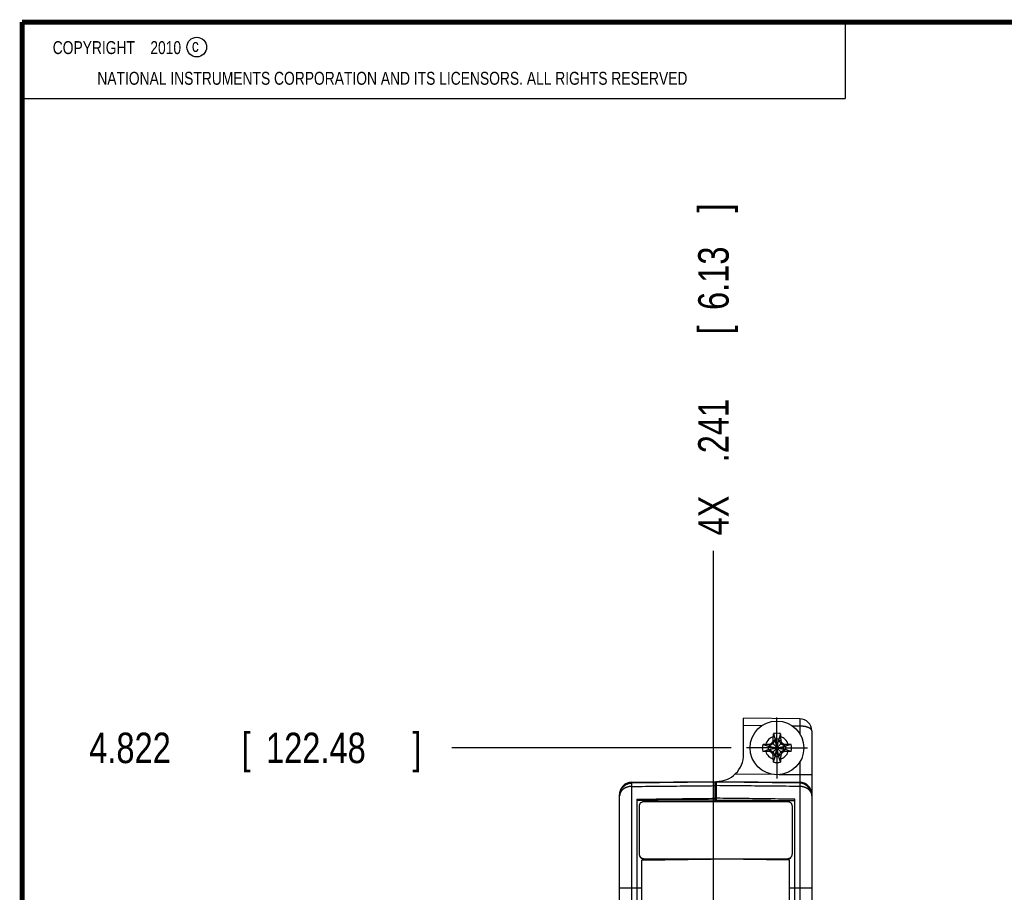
# Model space of a CAD drawing. Header units: inches. Extents: x 0.2 to 16.8, y 0.1 to 10.8.
# Tile 8 of 21: x 0.2 to 4.3, y 7.2 to 10.8. Entities that reach past the tile are written whole.
import ezdxf

# ---------------------------------------------------------------- set-up
doc = ezdxf.new("R2010")
doc.units = ezdxf.units.IN
doc.header["$LTSCALE"] = 0.935
doc.header["$MEASUREMENT"] = 0
doc.linetypes.add('CENTER', pattern=[0.6, 0.375, -0.075, 0.075, -0.075])
doc.layers.get('0').update_dxf_attribs({"linetype": 'CONTINUOUS'})
doc.layers.add('DEFAULT_1', color=7, linetype='CENTER')
doc.layers.add('DIMENSIONS', color=7, linetype='CONTINUOUS')
doc.styles.get("Standard").update_dxf_attribs({"font": 'txt', "width": 0.8})
doc.dimstyles.new('DIMSTYLE_1', dxfattribs={"dimtxt": 0.125, "dimasz": 0.18, "dimexe": 0.18, "dimexo": 0.0625, "dimgap": 0.09, "dimtad": 0, "dimtih": 1, "dimtoh": 1, "dimdec": 3, "dimzin": 4, "dimdsep": 46, "dimtxsty": 'STANDARD', "dimblk": '_FILLED', "dimblk1": '_FILLED', "dimblk2": '_FILLED', "dimcen": 0.09, "dimadec": 0, "dimazin": 0, "dimtp": 0.01, "dimtm": 0.01, "dimtfac": 1, "dimtdec": 3, "dimtofl": 0, "dimtmove": 0, "dimatfit": 3, "dimldrblk": '_FILLED', "dimfxl": 1, "dimtolj": 1, "dimtzin": 4, "dimarcsym": 0})

# ---------------------------------------------------------------- blocks, each defined once
blk = doc.blocks.new('*D8')
at = {"layer": 'DIMENSIONS', "color": 2, "linetype": 'CONTINUOUS'}
blk.add_line((3.1574, 7.7813), (2.0125, 7.7813), dxfattribs=at)
at = {"layer": 'DIMENSIONS', "color": 2, "linetype": 'CONTINUOUS', "width": 0.8}
for s, p in [('4.822', (0.525, 7.7188)), ('[', (1.15, 7.7188)), ('122.48', (1.25, 7.7188)), (']', (1.85, 7.7188))]:
    blk.add_text(s, height=0.125, dxfattribs=at).set_placement(p)
blk = doc.blocks.new('_FILLED')
at = {"color": 0, "linetype": 'BYBLOCK'}
blk.add_solid([(0, 0), (-1, 0.174), (-1, -0.174)], dxfattribs=at)
blk = doc.blocks.new('*D14')
at = {"layer": 'DIMENSIONS', "color": 2, "linetype": 'CONTINUOUS'}
blk.add_line((3.0844, 7.1169), (3.0844, 8.5902), dxfattribs=at)
at = {"layer": 'DIMENSIONS', "color": 2, "linetype": 'CONTINUOUS', "width": 0.8}
for s, p in [(']', (3.1469, 9.9777)), ('6.13', (3.1469, 9.5777)), ('[', (3.1469, 9.4777)), ('.241', (3.1469, 8.9527)), ('4X ', (3.1469, 8.6527))]:
    blk.add_text(s, height=0.125, rotation=90, dxfattribs=at).set_placement(p)

msp = doc.modelspace()

# ---------------------------------------------------------------- linework, layer by layer
at = {"color": 2, "linetype": 'CONTINUOUS'}
for p, q in [((0.25, 10.7586), (3.625, 10.7586)), ((0.25, 10.7586), (0.25, 10.4456)), ((3.625, 10.7586), (3.625, 10.4456)), ((0.25, 10.4456), (3.625, 10.4456))]:
    msp.add_line(p, q, dxfattribs=at)
at = {"color": 7, "linetype": 'CONTINUOUS'}
for p, q in [((3.208, 7.7537), (3.208, 7.9027)), ((3.4385, 7.9007), (3.208, 7.9027)), ((3.3305, 7.8396), (3.3377, 7.8167)), ((3.3595, 7.8396), (3.3523, 7.8167)), ((3.488, 7.8507), (3.488, 3.1554)), ((3.2867, 7.7958), (3.3096, 7.7885)), ((3.3285, 7.7978), (3.3125, 7.7885)), ((3.3125, 7.7885), (3.316, 7.7965)), ((3.3247, 7.7609), (3.3654, 7.8016)), ((3.3654, 7.7609), (3.3247, 7.8016)), ((3.3377, 7.8138), (3.3285, 7.7978)), ((3.3297, 7.8103), (3.3377, 7.8138)), ((3.3377, 7.7459), (3.3523, 7.8167)), ((3.3377, 7.8167), (3.3377, 7.8138)), ((3.3523, 7.7459), (3.3377, 7.8167)), ((3.3377, 7.7488), (3.3523, 7.8138)), ((3.3523, 7.7488), (3.3377, 7.8138)), ((3.3523, 7.8138), (3.3523, 7.8167)), ((3.3615, 7.7978), (3.3523, 7.8138)), ((3.3523, 7.8138), (3.3603, 7.8103)), ((3.3775, 7.7885), (3.3615, 7.7978)), ((3.374, 7.7965), (3.3775, 7.7885)), ((3.4033, 7.7958), (3.3804, 7.7885)), ((3.2867, 7.7667), (3.3096, 7.774)), ((3.3096, 7.774), (3.3804, 7.7885)), ((3.3125, 7.7885), (3.3096, 7.7885)), ((3.3096, 7.7885), (3.3804, 7.774)), ((3.3096, 7.774), (3.3125, 7.774)), ((3.3125, 7.774), (3.3775, 7.7885)), ((3.3125, 7.7885), (3.3775, 7.774)), ((3.316, 7.766), (3.3125, 7.774)), ((3.3125, 7.774), (3.3285, 7.7648)), ((3.3285, 7.7648), (3.3377, 7.7488)), ((3.3377, 7.7488), (3.3297, 7.7523)), ((3.3523, 7.7488), (3.3615, 7.7648)), ((3.3603, 7.7523), (3.3523, 7.7488)), ((3.3615, 7.7648), (3.3775, 7.774)), ((3.374, 7.766), (3.3775, 7.774)), ((3.3804, 7.7885), (3.3775, 7.7885)), ((3.3775, 7.774), (3.3804, 7.774)), ((3.4033, 7.7667), (3.3804, 7.774)), ((3.3305, 7.723), (3.3377, 7.7459)), ((3.3377, 7.7488), (3.3377, 7.7459)), ((3.3523, 7.7459), (3.3523, 7.7488)), ((3.3595, 7.723), (3.3523, 7.7459)), ((2.7496, 7.6407), (3.091, 7.6437)), ((3.091, 7.6402), (2.7496, 7.637)), ((3.091, 7.5605), (3.091, 7.6437)), ((3.097, 7.6437), (3.4385, 7.6407)), ((3.097, 7.5605), (3.097, 7.6436)), ((3.4385, 7.637), (3.097, 7.6402)), ((2.7, 7.5857), (2.7, 7.5907)), ((3.091, 7.6103), (3.097, 7.6102)), ((2.7, 7.5852), (2.7, 7.5857)), ((2.7, 2.8898), (2.7, 7.5852)), ((2.77, 7.5707), (2.77, 3.1698)), ((3.388, 7.5605), (2.8, 7.5605)), ((3.418, 3.1698), (3.418, 7.5707)), ((2.78, 7.5426), (2.78, 7.3466)), ((3.408, 7.3466), (3.408, 7.5426)), ((2.791, 7.3203), (3.075, 7.3252)), ((2.791, 3.4203), (2.791, 7.3203)), ((2.8, 7.3267), (3.388, 7.3267)), ((3.388, 7.3254), (2.8, 7.3254)), ((3.397, 7.3203), (3.1131, 7.3252)), ((3.397, 3.4203), (3.397, 7.3203))]:
    msp.add_line(p, q, dxfattribs=at)
at = {"color": 9, "linetype": 'CONTINUOUS'}
for p, q in [((3.2825, 7.8721), (3.208, 7.8727)), ((3.4385, 7.8707), (3.4091, 7.871)), ((3.4385, 7.8707), (3.4385, 7.8398)), ((3.4385, 7.7228), (3.4385, 7.6707)), ((3.3337, 7.6716), (3.1728, 7.673)), ((3.4385, 7.6707), (3.3544, 7.6714)), ((3.488, 7.6707), (3.4385, 7.6707)), ((2.7496, 7.637), (2.7496, 7.6407)), ((3.4385, 7.6407), (3.4385, 7.637)), ((2.7496, 3.1175), (2.7496, 7.623)), ((3.4385, 7.623), (3.4385, 3.1175)), ((2.7, 7.2073), (2.791, 7.2073)), ((3.397, 7.2073), (3.488, 7.2073))]:
    msp.add_line(p, q, dxfattribs=at)
at = {"color": 7, "linetype": 'CONTINUOUS', "const_width": 0.02}
for points in [[(0.25, 10.7586), (0.25, 0.2586)], [(16.75, 10.7586), (0.25, 10.7586)]]:
    msp.add_lwpolyline(points, dxfattribs=at)
at = {"color": 7, "linetype": 'CONTINUOUS'}
for points in [[(2.7496, 7.637), (2.7464, 7.6368), (2.7323, 7.6336), (2.7195, 7.6262), (2.7092, 7.6151), (2.7024, 7.6011), (2.7, 7.5857)], [(3.488, 7.5852), (3.4873, 7.5941), (3.4817, 7.6103), (3.4718, 7.6234), (3.4585, 7.6324), (3.4433, 7.6367), (3.4385, 7.637)]]:
    msp.add_lwpolyline(points, dxfattribs=at)
at = {"color": 2, "linetype": 'CONTINUOUS'}
msp.add_circle((0.9659, 10.6562), 0.0403, dxfattribs=at)
at = {"color": 7, "linetype": 'CONTINUOUS'}
msp.add_circle((3.345, 7.7813), 0.1102, dxfattribs=at)
for centre, radius, start, end in [((3.438, 7.8507), 0.05, 0, 89.4726), ((3.345, 7.7813), 0.0601, 76.0154, 103.9846), ((3.345, 7.7813), 0.0601, 166.0154, 193.9846), ((3.345, 7.7813), 0.0361, 78.3738, 101.6262), ((3.345, 7.7813), 0.0601, 346.0154, 13.9846), ((3.098, 7.7537), 0.11, 269.4583, 360), ((3.345, 7.7813), 0.0361, 168.3738, 191.6262), ((3.345, 7.7813), 0.0361, 348.3738, 11.6262), ((3.345, 7.7813), 0.0601, 256.0154, 283.9846), ((3.345, 7.7813), 0.0361, 258.3738, 281.6262), ((2.75, 7.5907), 0.05, 90.5, 180), ((3.438, 7.5907), 0.05, 0.0001, 89.5)]:
    msp.add_arc(centre, radius, start, end, dxfattribs=at)
at = {"color": 9, "linetype": 'CONTINUOUS'}
for start, end in [(108.0064, 161.9936), (18.0064, 71.9936), (198.0064, 251.9936), (288.0064, 341.9936)]:
    msp.add_arc((3.345, 7.7813), 0.0483, start, end, dxfattribs=at)
for points, knots in [([(3.4385, 7.9007), (3.4385, 7.9007), (3.4385, 7.9006), (3.4385, 7.9005), (3.4385, 7.9004), (3.4385, 7.9001), (3.4385, 7.8998), (3.4385, 7.8995), (3.4386, 7.899), (3.4386, 7.8986), (3.4386, 7.898), (3.4386, 7.8974), (3.4386, 7.8968), (3.4386, 7.8961), (3.4386, 7.8953), (3.4386, 7.8945), (3.4386, 7.8937), (3.4386, 7.8929), (3.4386, 7.8921), (3.4386, 7.8912), (3.4386, 7.8903), (3.4386, 7.8893), (3.4386, 7.8883), (3.4386, 7.8872), (3.4386, 7.8861), (3.4386, 7.8851), (3.4386, 7.8841), (3.4386, 7.8832), (3.4386, 7.8822), (3.4386, 7.8813), (3.4386, 7.8803), (3.4386, 7.8793), (3.4386, 7.8781), (3.4386, 7.8769), (3.4386, 7.8756), (3.4386, 7.8742), (3.4386, 7.8729), (3.4387, 7.8718), (3.4385, 7.871), (3.4385, 7.8707)], [0, 0, 0, 0, 0.001642, 0.005088, 0.010847, 0.018894, 0.02914, 0.041401, 0.055433, 0.071157, 0.088642, 0.108107, 0.129849, 0.15385, 0.179614, 0.206484, 0.233702, 0.260811, 0.288133, 0.316288, 0.34616, 0.378648, 0.413799, 0.450232, 0.486466, 0.521412, 0.5542, 0.585172, 0.615272, 0.645739, 0.677893, 0.712862, 0.751445, 0.793326, 0.837735, 0.882907, 0.92653, 0.966339, 1, 1, 1, 1]), ([(3.488, 7.8507), (3.488, 7.851), (3.488, 7.8516), (3.4878, 7.8525), (3.4876, 7.8534), (3.4872, 7.8543), (3.4868, 7.8551), (3.4862, 7.856), (3.4856, 7.8569), (3.4849, 7.8577), (3.4841, 7.8585), (3.4832, 7.8593), (3.4822, 7.8601), (3.4811, 7.8609), (3.4799, 7.8616), (3.4787, 7.8623), (3.4774, 7.863), (3.4761, 7.8637), (3.4747, 7.8643), (3.4732, 7.8649), (3.4716, 7.8655), (3.47, 7.8661), (3.4684, 7.8666), (3.4667, 7.8671), (3.4649, 7.8676), (3.4632, 7.868), (3.4614, 7.8684), (3.4595, 7.8688), (3.4576, 7.8691), (3.4557, 7.8694), (3.4538, 7.8697), (3.4519, 7.8699), (3.4499, 7.8701), (3.4479, 7.8703), (3.446, 7.8705), (3.444, 7.8706), (3.4421, 7.8706), (3.4403, 7.8707), (3.4391, 7.8707), (3.4385, 7.8707)], [0, 0, 0, 0, 0.015528, 0.031599, 0.047827, 0.06439, 0.081453, 0.099163, 0.117645, 0.136992, 0.157255, 0.178464, 0.200614, 0.223678, 0.24762, 0.272427, 0.298081, 0.324572, 0.3519, 0.380069, 0.409078, 0.438855, 0.469279, 0.500213, 0.531606, 0.563471, 0.595834, 0.628693, 0.66203, 0.695833, 0.730044, 0.764546, 0.799216, 0.833888, 0.868348, 0.902388, 0.935809, 0.968414, 1, 1, 1, 1]), ([(3.4385, 7.6707), (3.4385, 7.6702), (3.4385, 7.6692), (3.4385, 7.6678), (3.4385, 7.6663), (3.4385, 7.6648), (3.4385, 7.6634), (3.4386, 7.662), (3.4386, 7.6606), (3.4386, 7.6592), (3.4386, 7.6579), (3.4386, 7.6566), (3.4386, 7.6553), (3.4386, 7.654), (3.4386, 7.6528), (3.4386, 7.6517), (3.4386, 7.6506), (3.4386, 7.6495), (3.4386, 7.6485), (3.4386, 7.6475), (3.4386, 7.6466), (3.4386, 7.6458), (3.4386, 7.645), (3.4386, 7.6443), (3.4386, 7.6436), (3.4386, 7.643), (3.4386, 7.6425), (3.4386, 7.642), (3.4385, 7.6416), (3.4385, 7.6413), (3.4385, 7.641), (3.4385, 7.6409), (3.4385, 7.6408), (3.4385, 7.6407), (3.4385, 7.6407)], [0, 0, 0, 0, 0.049081, 0.098017, 0.146699, 0.195014, 0.242848, 0.29009, 0.336637, 0.382392, 0.42725, 0.471089, 0.513787, 0.555238, 0.595361, 0.634074, 0.671278, 0.706863, 0.740732, 0.772811, 0.803029, 0.831312, 0.857579, 0.881757, 0.903794, 0.923653, 0.941295, 0.956678, 0.969763, 0.980518, 0.988919, 0.99495, 0.998613, 1, 1, 1, 1]), ([(2.7011, 7.5979), (2.7013, 7.5986), (2.7016, 7.6), (2.7022, 7.602), (2.7028, 7.6039), (2.7036, 7.6059), (2.7044, 7.6078), (2.7053, 7.6097), (2.7063, 7.6115), (2.7073, 7.6133), (2.7085, 7.6151), (2.7097, 7.6168), (2.711, 7.6185), (2.7123, 7.6201), (2.7138, 7.6216), (2.7152, 7.6231), (2.7168, 7.6245), (2.7184, 7.6259), (2.7201, 7.6271), (2.7218, 7.6284), (2.7236, 7.6295), (2.7254, 7.6306), (2.7272, 7.6315), (2.7291, 7.6325), (2.7311, 7.6333), (2.733, 7.634), (2.735, 7.6347), (2.7371, 7.6353), (2.7391, 7.6358), (2.7412, 7.6362), (2.7433, 7.6365), (2.7452, 7.6367), (2.7464, 7.6368), (2.7469, 7.6369)], [0, 0, 0, 0, 0.032326, 0.064659, 0.097003, 0.129357, 0.161724, 0.194103, 0.226496, 0.258904, 0.291327, 0.323766, 0.356221, 0.388694, 0.421183, 0.453689, 0.486213, 0.518754, 0.551312, 0.583886, 0.616476, 0.649082, 0.681702, 0.714336, 0.746984, 0.779643, 0.812313, 0.844993, 0.877682, 0.910378, 0.943079, 0.975786, 1, 1, 1, 1]), ([(2.7496, 7.623), (2.7496, 7.6234), (2.7496, 7.6242), (2.7496, 7.6253), (2.7496, 7.6264), (2.7495, 7.6274), (2.7495, 7.6284), (2.7495, 7.6294), (2.7495, 7.6303), (2.7495, 7.6311), (2.7495, 7.6319), (2.7495, 7.6327), (2.7495, 7.6334), (2.7495, 7.634), (2.7495, 7.6346), (2.7495, 7.6351), (2.7495, 7.6355), (2.7495, 7.6359), (2.7495, 7.6363), (2.7495, 7.6365), (2.7495, 7.6367), (2.7495, 7.6368), (2.7495, 7.637), (2.7495, 7.637)], [0, 0, 0, 0, 0.083365, 0.163998, 0.241793, 0.316577, 0.388185, 0.45646, 0.521255, 0.582433, 0.639863, 0.693423, 0.742997, 0.788475, 0.829758, 0.866755, 0.899383, 0.927571, 0.951258, 0.970394, 0.984938, 0.99486, 1, 1, 1, 1]), ([(3.4385, 7.637), (3.4385, 7.637), (3.4385, 7.637), (3.4385, 7.6369), (3.4385, 7.6368), (3.4385, 7.6367), (3.4385, 7.6365), (3.4385, 7.6362), (3.4385, 7.6358), (3.4385, 7.6354), (3.4385, 7.6349), (3.4385, 7.6343), (3.4385, 7.6337), (3.4385, 7.633), (3.4385, 7.6322), (3.4385, 7.6314), (3.4385, 7.6305), (3.4385, 7.6296), (3.4385, 7.6286), (3.4385, 7.6276), (3.4385, 7.6265), (3.4385, 7.6254), (3.4385, 7.6242), (3.4385, 7.6234), (3.4385, 7.623)], [0, 0, 0, 0, 0.000077, 0.001484, 0.00788, 0.019301, 0.035724, 0.057113, 0.083416, 0.114573, 0.15051, 0.191144, 0.236378, 0.286106, 0.340211, 0.398567, 0.461035, 0.527469, 0.597713, 0.671601, 0.748959, 0.829606, 0.913352, 1, 1, 1, 1]), ([(3.4868, 7.5982), (3.4867, 7.5989), (3.4863, 7.6003), (3.4857, 7.6024), (3.485, 7.6044), (3.4843, 7.6064), (3.4834, 7.6083), (3.4824, 7.6103), (3.4814, 7.6122), (3.4803, 7.614), (3.4791, 7.6158), (3.4778, 7.6175), (3.4765, 7.6192), (3.475, 7.6208), (3.4735, 7.6224), (3.472, 7.6238), (3.4703, 7.6253), (3.4687, 7.6266), (3.4669, 7.6279), (3.4651, 7.6291), (3.4633, 7.6302), (3.4614, 7.6313), (3.4594, 7.6322), (3.4575, 7.6331), (3.4554, 7.6339), (3.4534, 7.6346), (3.4513, 7.6352), (3.4492, 7.6357), (3.4471, 7.6362), (3.4451, 7.6365), (3.4439, 7.6366), (3.4434, 7.6367)], [0, 0, 0, 0, 0.034604, 0.069217, 0.103842, 0.138478, 0.173128, 0.207792, 0.242472, 0.277168, 0.311882, 0.346613, 0.381363, 0.416131, 0.450918, 0.485724, 0.520548, 0.555392, 0.590254, 0.625133, 0.66003, 0.694943, 0.729872, 0.764816, 0.799773, 0.834742, 0.869722, 0.904712, 0.939711, 0.974716, 1, 1, 1, 1]), ([(2.7012, 7.5934), (2.7012, 7.5932), (2.701, 7.5926), (2.7007, 7.5915), (2.7004, 7.5899), (2.7002, 7.5883), (2.7001, 7.5869), (2.7, 7.5861), (2.7, 7.5857)], [0, 0, 0, 0, 0.047866, 0.253305, 0.458169, 0.662853, 0.867749, 1, 1, 1, 1]), ([(2.7, 7.5876), (2.7, 7.5883), (2.7, 7.5897), (2.7001, 7.5911), (2.7002, 7.5917)], [0, 0, 0, 0, 0.499989, 1, 1, 1, 1]), ([(2.7002, 7.5917), (2.7003, 7.5924), (2.7004, 7.5938), (2.7007, 7.5959), (2.701, 7.5972), (2.7011, 7.5979)], [0, 0, 0, 0, 0.333284, 0.666612, 1, 1, 1, 1]), ([(2.7496, 7.623), (2.7489, 7.623), (2.7476, 7.623), (2.7456, 7.6229), (2.7436, 7.6227), (2.7416, 7.6225), (2.7396, 7.6222), (2.7377, 7.6218), (2.7357, 7.6214), (2.7338, 7.621), (2.7319, 7.6204), (2.73, 7.6198), (2.7282, 7.6192), (2.7264, 7.6185), (2.7246, 7.6177), (2.7229, 7.6169), (2.7212, 7.616), (2.7195, 7.6151), (2.7179, 7.6141), (2.7164, 7.6131), (2.7149, 7.612), (2.7135, 7.6109), (2.7121, 7.6097), (2.7108, 7.6085), (2.7095, 7.6073), (2.7083, 7.606), (2.7072, 7.6046), (2.7062, 7.6033), (2.7052, 7.6019), (2.7043, 7.6005), (2.7035, 7.599), (2.7028, 7.5975), (2.7021, 7.596), (2.7016, 7.5947), (2.7013, 7.5938), (2.7012, 7.5934)], [0, 0, 0, 0, 0.033215, 0.066358, 0.099401, 0.13235, 0.165213, 0.198001, 0.230725, 0.263395, 0.295997, 0.328486, 0.360814, 0.392936, 0.424829, 0.456499, 0.487946, 0.51917, 0.550154, 0.580875, 0.611312, 0.641446, 0.671267, 0.700787, 0.730026, 0.75898, 0.78764, 0.815997, 0.844042, 0.87177, 0.899179, 0.926271, 0.953094, 0.979698, 1, 1, 1, 1]), ([(2.7496, 7.623), (2.7871, 7.6234), (2.8626, 7.6241), (2.9764, 7.6252), (3.0527, 7.6259), (3.091, 7.6263)], [0, 0, 0, 0, 0.329762, 0.663114, 1, 1, 1, 1]), ([(3.4385, 7.623), (3.4006, 7.6234), (3.3248, 7.6241), (3.211, 7.6252), (3.135, 7.626), (3.097, 7.6263)], [0, 0, 0, 0, 0.332719, 0.66605, 1, 1, 1, 1]), ([(3.4876, 7.5898), (3.4876, 7.5898), (3.4875, 7.5904), (3.4873, 7.5916), (3.4869, 7.5932), (3.4864, 7.5947), (3.4858, 7.5963), (3.4851, 7.5978), (3.4843, 7.5993), (3.4835, 7.6008), (3.4826, 7.6023), (3.4815, 7.6037), (3.4804, 7.6051), (3.4793, 7.6065), (3.478, 7.6078), (3.4767, 7.609), (3.4753, 7.6103), (3.4739, 7.6114), (3.4724, 7.6126), (3.4708, 7.6136), (3.4692, 7.6147), (3.4676, 7.6156), (3.4658, 7.6166), (3.4641, 7.6174), (3.4623, 7.6182), (3.4604, 7.619), (3.4585, 7.6196), (3.4566, 7.6203), (3.4547, 7.6208), (3.4527, 7.6213), (3.4507, 7.6218), (3.4487, 7.6221), (3.4467, 7.6224), (3.4446, 7.6227), (3.4426, 7.6229), (3.4405, 7.623), (3.4391, 7.623), (3.4385, 7.623)], [0, 0, 0, 0, 0.003145, 0.028492, 0.053984, 0.079667, 0.105587, 0.131763, 0.15819, 0.184863, 0.211806, 0.239034, 0.266554, 0.294371, 0.322491, 0.350912, 0.379628, 0.408635, 0.437931, 0.467507, 0.49735, 0.527454, 0.557803, 0.588383, 0.619181, 0.650185, 0.681378, 0.712745, 0.744269, 0.775933, 0.807724, 0.839622, 0.8716, 0.903639, 0.935725, 0.96785, 1, 1, 1, 1]), ([(3.488, 7.5897), (3.4879, 7.5904), (3.4878, 7.5919), (3.4876, 7.594), (3.4873, 7.5961), (3.487, 7.5975), (3.4868, 7.5982)], [0, 0, 0, 0, 0.249953, 0.499929, 0.749941, 1, 1, 1, 1]), ([(3.488, 7.5852), (3.488, 7.5857), (3.488, 7.5868), (3.4879, 7.5883), (3.4877, 7.5893), (3.4876, 7.5898)], [0, 0, 0, 0, 0.343315, 0.692893, 1, 1, 1, 1])]:
    msp.add_open_spline(points, degree=3, knots=knots, dxfattribs=at)
at = {"color": 7, "linetype": 'CONTINUOUS'}
for points, knots in [([(3.3301, 7.8272), (3.3301, 7.8281), (3.3302, 7.8301), (3.3303, 7.8332), (3.3304, 7.8364), (3.3305, 7.8385), (3.3305, 7.8396)], [0, 0, 0, 0, 0.230122, 0.481149, 0.741523, 1, 1, 1, 1]), ([(3.3595, 7.8396), (3.3596, 7.8385), (3.3597, 7.8364), (3.3598, 7.8333), (3.3599, 7.8302), (3.3599, 7.8282), (3.3599, 7.8272)], [0, 0, 0, 0, 0.251754, 0.510286, 0.763771, 1, 1, 1, 1]), ([(3.2867, 7.7958), (3.2878, 7.7958), (3.2899, 7.7959), (3.293, 7.796), (3.2961, 7.7961), (3.2981, 7.7962), (3.2991, 7.7962)], [0, 0, 0, 0, 0.251754, 0.510286, 0.763771, 1, 1, 1, 1]), ([(3.2991, 7.7962), (3.3001, 7.7962), (3.3019, 7.7963), (3.3045, 7.7963), (3.3069, 7.7964), (3.309, 7.7964), (3.311, 7.7965), (3.3128, 7.7965), (3.3144, 7.7965), (3.3155, 7.7965), (3.316, 7.7965)], [0, 0, 0, 0, 0.172684, 0.326544, 0.464664, 0.590029, 0.704648, 0.810108, 0.90802, 1, 1, 1, 1]), ([(3.316, 7.7965), (3.3164, 7.7968), (3.3171, 7.7972), (3.3182, 7.7978), (3.3193, 7.7985), (3.3204, 7.7991), (3.3214, 7.7997), (3.3225, 7.8003), (3.3236, 7.801), (3.3243, 7.8014), (3.3247, 7.8016)], [0, 0, 0, 0, 0.127311, 0.253288, 0.378295, 0.502694, 0.626829, 0.750942, 0.875259, 1, 1, 1, 1]), ([(3.3247, 7.8016), (3.3249, 7.802), (3.3253, 7.8027), (3.3259, 7.8038), (3.3266, 7.8048), (3.3272, 7.8059), (3.3278, 7.807), (3.3285, 7.8081), (3.3291, 7.8092), (3.3295, 7.8099), (3.3297, 7.8103)], [0, 0, 0, 0, 0.124746, 0.249067, 0.373183, 0.497319, 0.621718, 0.746723, 0.872695, 1, 1, 1, 1]), ([(3.3297, 7.8103), (3.3297, 7.8108), (3.3298, 7.8119), (3.3298, 7.8135), (3.3298, 7.8153), (3.3299, 7.8173), (3.3299, 7.8194), (3.33, 7.8218), (3.33, 7.8244), (3.3301, 7.8262), (3.3301, 7.8272)], [0, 0, 0, 0, 0.09198, 0.189892, 0.295352, 0.409971, 0.535336, 0.673456, 0.827316, 1, 1, 1, 1]), ([(3.3599, 7.8272), (3.36, 7.8262), (3.36, 7.8244), (3.3601, 7.8218), (3.3601, 7.8194), (3.3602, 7.8173), (3.3602, 7.8153), (3.3602, 7.8135), (3.3603, 7.8119), (3.3603, 7.8108), (3.3603, 7.8103)], [0, 0, 0, 0, 0.172684, 0.326544, 0.464664, 0.590029, 0.704648, 0.810108, 0.90802, 1, 1, 1, 1]), ([(3.3603, 7.8103), (3.3605, 7.8099), (3.3609, 7.8092), (3.3616, 7.8081), (3.3622, 7.807), (3.3628, 7.8059), (3.3635, 7.8048), (3.3641, 7.8038), (3.3647, 7.8027), (3.3651, 7.802), (3.3654, 7.8016)], [0, 0, 0, 0, 0.127311, 0.253287, 0.378294, 0.502693, 0.626828, 0.750941, 0.875259, 1, 1, 1, 1]), ([(3.3654, 7.8016), (3.3657, 7.8014), (3.3664, 7.801), (3.3675, 7.8003), (3.3686, 7.7997), (3.3697, 7.7991), (3.3707, 7.7985), (3.3718, 7.7978), (3.3729, 7.7972), (3.3737, 7.7968), (3.374, 7.7965)], [0, 0, 0, 0, 0.124746, 0.249067, 0.373182, 0.497318, 0.621717, 0.746722, 0.872694, 1, 1, 1, 1]), ([(3.374, 7.7965), (3.3745, 7.7965), (3.3756, 7.7965), (3.3773, 7.7965), (3.3791, 7.7965), (3.381, 7.7964), (3.3832, 7.7964), (3.3855, 7.7963), (3.3881, 7.7963), (3.39, 7.7962), (3.391, 7.7962)], [0, 0, 0, 0, 0.09198, 0.189892, 0.295352, 0.409971, 0.535336, 0.673456, 0.827316, 1, 1, 1, 1]), ([(3.391, 7.7962), (3.3919, 7.7962), (3.3939, 7.7961), (3.3969, 7.796), (3.4001, 7.7959), (3.4022, 7.7958), (3.4033, 7.7958)], [0, 0, 0, 0, 0.230122, 0.481149, 0.741523, 1, 1, 1, 1]), ([(3.2991, 7.7663), (3.2981, 7.7664), (3.2961, 7.7664), (3.2931, 7.7665), (3.2899, 7.7666), (3.2878, 7.7667), (3.2867, 7.7667)], [0, 0, 0, 0, 0.230122, 0.481149, 0.741523, 1, 1, 1, 1]), ([(3.316, 7.766), (3.3155, 7.766), (3.3144, 7.766), (3.3128, 7.766), (3.311, 7.7661), (3.309, 7.7661), (3.3069, 7.7662), (3.3045, 7.7662), (3.3019, 7.7663), (3.3001, 7.7663), (3.2991, 7.7663)], [0, 0, 0, 0, 0.09198, 0.189892, 0.295352, 0.409971, 0.535336, 0.673456, 0.827316, 1, 1, 1, 1]), ([(3.3247, 7.7609), (3.3243, 7.7611), (3.3236, 7.7616), (3.3225, 7.7622), (3.3214, 7.7628), (3.3204, 7.7634), (3.3193, 7.7641), (3.3182, 7.7647), (3.3171, 7.7653), (3.3164, 7.7658), (3.316, 7.766)], [0, 0, 0, 0, 0.124746, 0.249067, 0.373183, 0.497319, 0.621718, 0.746723, 0.872695, 1, 1, 1, 1]), ([(3.3297, 7.7523), (3.3295, 7.7526), (3.3291, 7.7534), (3.3285, 7.7545), (3.3278, 7.7555), (3.3272, 7.7566), (3.3266, 7.7577), (3.3259, 7.7588), (3.3253, 7.7598), (3.3249, 7.7606), (3.3247, 7.7609)], [0, 0, 0, 0, 0.127311, 0.253288, 0.378295, 0.502694, 0.626829, 0.750942, 0.875259, 1, 1, 1, 1]), ([(3.3301, 7.7353), (3.3301, 7.7363), (3.33, 7.7381), (3.33, 7.7408), (3.3299, 7.7431), (3.3299, 7.7453), (3.3298, 7.7472), (3.3298, 7.749), (3.3298, 7.7507), (3.3297, 7.7517), (3.3297, 7.7523)], [0, 0, 0, 0, 0.172684, 0.326544, 0.464664, 0.590029, 0.704648, 0.810108, 0.90802, 1, 1, 1, 1]), ([(3.3603, 7.7523), (3.3603, 7.7517), (3.3603, 7.7507), (3.3602, 7.749), (3.3602, 7.7472), (3.3602, 7.7453), (3.3601, 7.7431), (3.3601, 7.7408), (3.36, 7.7381), (3.36, 7.7363), (3.3599, 7.7353)], [0, 0, 0, 0, 0.09198, 0.189892, 0.295352, 0.409971, 0.535336, 0.673456, 0.827316, 1, 1, 1, 1]), ([(3.3654, 7.7609), (3.3651, 7.7606), (3.3647, 7.7598), (3.3641, 7.7588), (3.3635, 7.7577), (3.3628, 7.7566), (3.3622, 7.7555), (3.3616, 7.7545), (3.3609, 7.7534), (3.3605, 7.7526), (3.3603, 7.7523)], [0, 0, 0, 0, 0.124746, 0.249067, 0.373182, 0.497318, 0.621717, 0.746722, 0.872694, 1, 1, 1, 1]), ([(3.374, 7.766), (3.3737, 7.7658), (3.3729, 7.7653), (3.3718, 7.7647), (3.3707, 7.7641), (3.3697, 7.7634), (3.3686, 7.7628), (3.3675, 7.7622), (3.3664, 7.7616), (3.3657, 7.7611), (3.3654, 7.7609)], [0, 0, 0, 0, 0.127311, 0.253288, 0.378295, 0.502694, 0.626829, 0.750942, 0.875259, 1, 1, 1, 1]), ([(3.391, 7.7663), (3.39, 7.7663), (3.3881, 7.7663), (3.3855, 7.7662), (3.3832, 7.7662), (3.381, 7.7661), (3.3791, 7.7661), (3.3773, 7.766), (3.3756, 7.766), (3.3745, 7.766), (3.374, 7.766)], [0, 0, 0, 0, 0.172684, 0.326545, 0.464664, 0.590029, 0.704648, 0.810108, 0.90802, 1, 1, 1, 1]), ([(3.4033, 7.7667), (3.4023, 7.7667), (3.4002, 7.7666), (3.397, 7.7665), (3.3939, 7.7664), (3.3919, 7.7664), (3.391, 7.7663)], [0, 0, 0, 0, 0.251754, 0.510286, 0.763771, 1, 1, 1, 1]), ([(3.3305, 7.723), (3.3305, 7.724), (3.3304, 7.7261), (3.3303, 7.7293), (3.3302, 7.7323), (3.3301, 7.7344), (3.3301, 7.7353)], [0, 0, 0, 0, 0.251754, 0.510286, 0.763771, 1, 1, 1, 1]), ([(3.3599, 7.7353), (3.3599, 7.7344), (3.3599, 7.7324), (3.3598, 7.7293), (3.3597, 7.7262), (3.3596, 7.724), (3.3595, 7.723)], [0, 0, 0, 0, 0.230122, 0.481149, 0.741523, 1, 1, 1, 1]), ([(2.77, 7.5707), (2.8056, 7.5712), (2.8769, 7.572), (2.9839, 7.5733), (3.0553, 7.5741), (3.091, 7.5745)], [0, 0, 0, 0, 0.332636, 0.665969, 1, 1, 1, 1]), ([(2.8, 7.5605), (2.7987, 7.5605), (2.7961, 7.5603), (2.7923, 7.5593), (2.7889, 7.5576), (2.7858, 7.5554), (2.7833, 7.5527), (2.7814, 7.5495), (2.7803, 7.5461), (2.78, 7.5437), (2.78, 7.5426)], [0, 0, 0, 0, 0.131366, 0.261728, 0.390249, 0.516397, 0.639993, 0.761314, 0.881005, 1, 1, 1, 1]), ([(3.091, 7.5669), (3.0554, 7.5668), (2.9842, 7.5666), (2.8872, 7.5662), (2.8257, 7.566), (2.8, 7.5659)], [0, 0, 0, 0, 0.366888, 0.734561, 1, 1, 1, 1]), ([(3.418, 7.5707), (3.3824, 7.5712), (3.3112, 7.572), (3.2042, 7.5733), (3.1328, 7.5741), (3.097, 7.5745)], [0, 0, 0, 0, 0.332636, 0.665969, 1, 1, 1, 1]), ([(3.097, 7.5669), (3.1326, 7.5668), (3.2039, 7.5666), (3.3009, 7.5662), (3.3623, 7.566), (3.388, 7.5659)], [0, 0, 0, 0, 0.366888, 0.734561, 1, 1, 1, 1]), ([(3.408, 7.5426), (3.408, 7.5437), (3.4078, 7.5461), (3.4066, 7.5495), (3.4047, 7.5527), (3.4022, 7.5554), (3.3992, 7.5576), (3.3957, 7.5593), (3.3919, 7.5603), (3.3893, 7.5605), (3.388, 7.5605)], [0, 0, 0, 0, 0.118995, 0.238686, 0.360007, 0.483603, 0.609751, 0.738272, 0.868634, 1, 1, 1, 1]), ([(2.78, 7.3466), (2.78, 7.3453), (2.7803, 7.3427), (2.7814, 7.339), (2.7833, 7.3355), (2.7858, 7.3325), (2.7888, 7.33), (2.7923, 7.3281), (2.7951, 7.3273), (2.7966, 7.327), (2.7969, 7.327)], [0, 0, 0, 0, 0.138311, 0.276786, 0.415452, 0.554285, 0.693245, 0.832288, 0.971377, 1, 1, 1, 1]), ([(2.7807, 7.34), (2.7808, 7.3397), (2.781, 7.339), (2.7813, 7.338), (2.7817, 7.3371), (2.7822, 7.3362), (2.7827, 7.3353), (2.7832, 7.3344), (2.7838, 7.3335), (2.7845, 7.3327), (2.7851, 7.3319), (2.7859, 7.3312), (2.7866, 7.3305), (2.7874, 7.3298), (2.7882, 7.3292), (2.7891, 7.3286), (2.79, 7.328), (2.7909, 7.3275), (2.7919, 7.3271), (2.7928, 7.3267), (2.7938, 7.3263), (2.7948, 7.326), (2.7959, 7.3258), (2.7965, 7.3257), (2.7969, 7.3256)], [0, 0, 0, 0, 0.044978, 0.089868, 0.134765, 0.179743, 0.224899, 0.270194, 0.315608, 0.36099, 0.406272, 0.451605, 0.497052, 0.542592, 0.588247, 0.634001, 0.679732, 0.725423, 0.771021, 0.816613, 0.862272, 0.908091, 0.95401, 1, 1, 1, 1]), ([(2.7969, 7.3256), (2.7972, 7.3256), (2.7979, 7.3255), (2.7986, 7.3254), (2.799, 7.3254)], [0, 0, 0, 0, 0.500823, 1, 1, 1, 1]), ([(3.388, 7.3254), (3.3884, 7.3254), (3.3891, 7.3254), (3.3901, 7.3255), (3.3911, 7.3256), (3.3922, 7.3258), (3.3932, 7.326), (3.3942, 7.3263), (3.3949, 7.3266), (3.3952, 7.3267)], [0, 0, 0, 0, 0.141902, 0.28471, 0.427988, 0.571446, 0.71467, 0.857581, 1, 1, 1, 1]), ([(3.3911, 7.327), (3.3914, 7.327), (3.3929, 7.3273), (3.3957, 7.3281), (3.3989, 7.3298), (3.4007, 7.3312), (3.4014, 7.3318)], [0, 0, 0, 0, 0.07035, 0.412195, 0.75393, 1, 1, 1, 1]), ([(3.3952, 7.3267), (3.3955, 7.3268), (3.3962, 7.3271), (3.3971, 7.3275), (3.398, 7.328), (3.3989, 7.3286), (3.3998, 7.3292), (3.4006, 7.3298), (3.4014, 7.3305), (3.4022, 7.3312), (3.4027, 7.3317), (3.4029, 7.3319)], [0, 0, 0, 0, 0.111117, 0.222251, 0.333619, 0.445076, 0.556581, 0.667837, 0.778803, 0.889539, 1, 1, 1, 1]), ([(3.4014, 7.3318), (3.4016, 7.332), (3.4028, 7.3332), (3.4047, 7.3355), (3.4066, 7.339), (3.4078, 7.3427), (3.408, 7.3453), (3.408, 7.3466)], [0, 0, 0, 0, 0.065485, 0.299555, 0.533343, 0.766809, 1, 1, 1, 1])]:
    msp.add_open_spline(points, degree=3, knots=knots, dxfattribs=at)
for points in [[(3.097, 7.604), (3.095, 7.604), (3.093, 7.604), (3.091, 7.604)], [(2.8, 7.5659), (2.79, 7.5659), (2.78, 7.5658), (2.77, 7.5658)], [(3.388, 7.5659), (3.398, 7.5659), (3.408, 7.5658), (3.418, 7.5658)], [(2.7969, 7.327), (2.7976, 7.3268), (2.7983, 7.3268), (2.799, 7.3267)], [(2.799, 7.3267), (2.7993, 7.3267), (2.7997, 7.3267), (2.8, 7.3267)], [(2.799, 7.3254), (2.7993, 7.3254), (2.7997, 7.3254), (2.8, 7.3254)], [(3.388, 7.3267), (3.3891, 7.3267), (3.3901, 7.3268), (3.3911, 7.327)]]:
    msp.add_open_spline(points, degree=3, dxfattribs=at)
at = {"color": 9, "linetype": 'CONTINUOUS'}
for points in [[(2.7, 7.5857), (2.7, 7.5855), (2.7, 7.5854), (2.7, 7.5852)], [(3.488, 7.5876), (3.488, 7.5883), (3.488, 7.589), (3.488, 7.5897)]]:
    msp.add_open_spline(points, degree=3, dxfattribs=at)
at = {"layer": 'DEFAULT_1', "color": 7, "linetype": 'CENTER'}
for q in [(3.345, 7.9064), (3.2199, 7.7813), (3.345, 7.6562), (3.4701, 7.7813)]:
    msp.add_line((3.345, 7.7813), q, dxfattribs=at)

# ---------------------------------------------------------------- texts
at = {"color": 2, "linetype": 'CONTINUOUS', "width": 0.8}
for s, p in [('c', (0.946, 10.6363)), ('NATIONAL INSTRUMENTS CORPORATION AND ITS LICENSORS. ALL RIGHTS RESERVED', (0.5583, 10.5016))]:
    msp.add_text(s, height=0.053, dxfattribs=at).set_placement(p)
at = {"color": 2, "linetype": 'CONTINUOUS', "insert": (0.3125, 10.6805), "char_height": 0.053, "width": 0.8904, "attachment_point": 1}
msp.add_mtext('    COPYRIGHT    2010', dxfattribs=at)

# ---------------------------------------------------------------- dimensions: what is measured, and where the dimension line sits
at = {"layer": 'DIMENSIONS', "color": 2, "linetype": 'CONTINUOUS'}
dim = msp.add_ordinate_dim(feature_location=(3.0844, 7.1169), offset=(0, 1.4733), dtype=1, origin=(2.843, 2.9593), text='4X <>', dimstyle='DIMSTYLE_1', dxfattribs=at)
dim.commit()
dim.dimension.update_dxf_attribs({"geometry": '*D14', "text_midpoint": (3.0844, 9.3652)})
dim = msp.add_ordinate_dim(feature_location=(3.1574, 7.7813), offset=(-1.1449, 0), dtype=0, origin=(2.7179, 2.9593), dimstyle='DIMSTYLE_1', dxfattribs=at)
dim.commit()
dim.dimension.update_dxf_attribs({"geometry": '*D8', "text_midpoint": (1.2375, 7.7813)})

doc.saveas('drawing.dxf')
